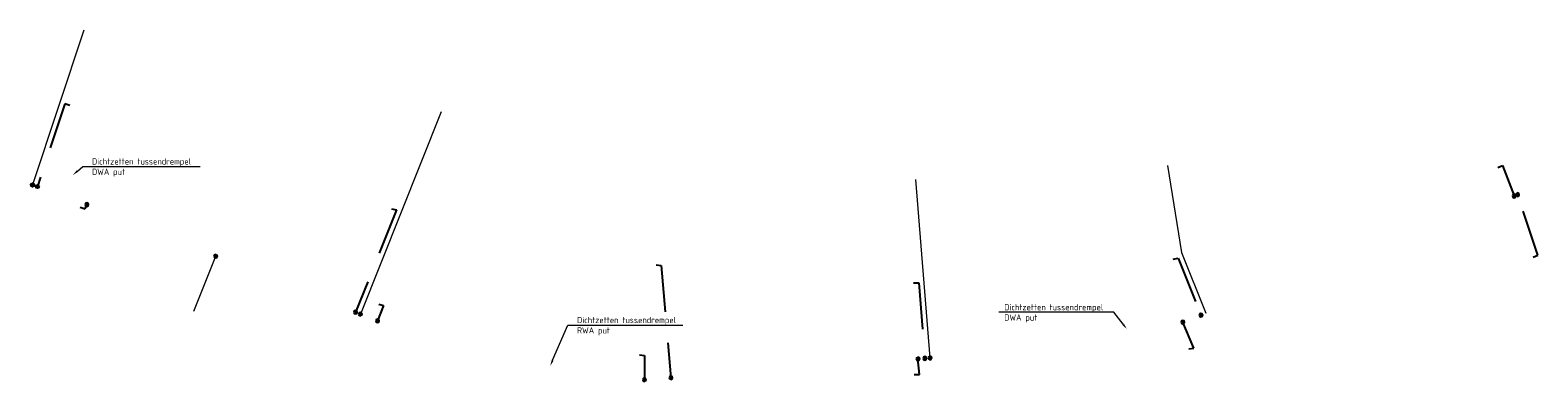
# Model space of a CAD drawing. Header units: metres. Extents: x 191795 to 192584, y 309727 to 309939.
# Tile 10 of 14: x 192093 to 192180, y 309804 to 309824. Entities that reach past the tile are written whole.
import ezdxf
from ezdxf import colors
from ezdxf.entities.mleader import LeaderData, LeaderLine
from ezdxf.math import Vec2, Vec3

# ---------------------------------------------------------------- set-up
doc = ezdxf.new("R2010")
doc.units = ezdxf.units.M
doc.linetypes.add('RI-HWA_AANSLUITLEIDING-SO', pattern=[4.8, 3, -1.8])
for name, color, linetype, lineweight in [('B-WE-RI-HWA_PERCEELAANSLUITLEIDING-O', 150, 'Continuous', 18), ('N-WE-RI-HWA-T18', 7, 'Continuous', 18), ('N-WE-RI-HWA_HULPSTUK-S-200', 150, 'Continuous', 25), ('N-WE-RI-HWA_KOLKAANSLUITLEIDING-G', 150, 'RI-HWA_AANSLUITLEIDING-SO', 25)]:
    doc.layers.add(name, color=color, linetype=linetype, lineweight=lineweight)
doc.styles.add('NLCS-ISO-M200-T18', font='NLCS-ISO.ttf', dxfattribs={"height": 0.36})

# ---------------------------------------------------------------- blocks, each defined once
blk = doc.blocks.new('SRI-HULP_INLAAT_160MM-SO')
h = blk.add_hatch(color=256)
h.dxf.hatch_style = 1
h.paths.add_polyline_path([(0, 0.71), (0, 0), (0.71, 0, 0.414214)])
h.paths.add_polyline_path([(0, 0), (-0.71, 0, 0.414214), (0, -0.71)])
for p, q in [((-0.71, 0), (0.71, 0)), ((0, 0.71), (0, -0.71))]:
    blk.add_line(p, q)
for radius in [1, 0.71]:
    blk.add_circle((0, 0), radius)

msp = doc.modelspace()

# ---------------------------------------------------------------- linework, layer by layer
at = {"layer": 'B-WE-RI-HWA_PERCEELAANSLUITLEIDING-O', "flags": 128}
for points in [[(192095.653, 309824.358), (192092.666, 309815.354)], [(192116.412, 309819.603), (192111.709, 309807.847)], [(192158.592, 309816.477), (192159.417, 309811.426), (192160.82, 309807.894)], [(192143.954, 309815.677), (192144.8, 309805.295)], [(192102.03, 309808.025), (192103.306, 309811.212)]]:
    msp.add_lwpolyline(points, dxfattribs=at)
at = {"layer": 'N-WE-RI-HWA_KOLKAANSLUITLEIDING-G', "flags": 128}
for points in [[(192094.829, 309819.968), (192094.548, 309820.072), (192092.951, 309815.26)], [(192177.784, 309816.377), (192178.063, 309816.487), (192178.736, 309814.713)], [(192179.833, 309811.165), (192180.112, 309811.277), (192178.935, 309814.789)], [(192095.443, 309814.07), (192095.722, 309813.96), (192095.823, 309814.209)], [(192113.516, 309813.971), (192113.807, 309813.899), (192111.43, 309807.959)], [(192158.93, 309811.046), (192159.227, 309811.092), (192160.541, 309807.783)], [(192128.889, 309810.702), (192129.187, 309810.667), (192129.752, 309804.145)], [(192143.843, 309809.66), (192144.143, 309809.662), (192144.501, 309805.271)], [(192112.774, 309808.426), (192113.064, 309808.35), (192112.703, 309807.449)], [(192159.83, 309805.822), (192160.126, 309805.871), (192159.49, 309807.382)], [(192127.923, 309805.484), (192128.22, 309805.445), (192128.211, 309804.028)], [(192143.89, 309804.338), (192144.19, 309804.341), (192144.102, 309805.24)]]:
    msp.add_lwpolyline(points, dxfattribs=at)

# ---------------------------------------------------------------- block references
at = {"layer": 'N-WE-RI-HWA_HULPSTUK-S-200', "yscale": 0.1, "zscale": 0.1}
for p, xscale, rotation in [((192092.666, 309815.354), 0.1, 302.5981499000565), ((192092.951, 309815.26), 0.1, 302.5981499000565), ((192095.823, 309814.209), -0.1, 15.96983221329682), ((192178.736, 309814.713), -0.1, 15.96983221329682), ((192178.935, 309814.789), -0.1, 15.96983221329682), ((192103.305, 309811.21), -0.1, 15.96983221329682), ((192111.43, 309807.959), -0.1, 15.96983221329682), ((192111.709, 309807.847), -0.1, 15.96983221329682), ((192112.703, 309807.449), -0.1, 15.96983221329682), ((192159.49, 309807.382), -0.1, 15.96983221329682), ((192160.541, 309807.783), -0.1, 15.96983221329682), ((192144.102, 309805.24), -0.1, 15.96983221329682), ((192144.501, 309805.271), -0.1, 15.96983221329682), ((192144.8, 309805.295), -0.1, 15.96983221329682), ((192128.211, 309804.028), -0.1, 15.96983221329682), ((192129.752, 309804.145), -0.1, 15.96983221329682)]:
    msp.add_blockref('SRI-HULP_INLAAT_160MM-SO', p, dxfattribs=dict(at, xscale=xscale, rotation=rotation))

# ---------------------------------------------------------------- leaders
at = {"layer": 'N-WE-RI-HWA-T18'}
ml = msp.add_multileader_mtext('Standard', dxfattribs=at)
ml.set_content('Dichtzetten tussendrempel\\PDWA put', color=256, style='NLCS-ISO-M200-T18')
ml.set_leader_properties(color=6, linetype='ByLayer', lineweight=-1)
ml.build(insert=Vec2(0, 0))
ml.multileader.update_dxf_attribs({"text_left_attachment_type": 6, "text_right_attachment_type": 6, "dogleg_length": 0.36, "arrow_head_size": 0.36})
ctx = ml.context
ctx.base_point, ctx.char_height, ctx.arrow_head_size, ctx.landing_gap_size, ctx.plane_origin = Vec3(192095.941, 309816.433), 0.36, 0.36, 0.18, Vec3(192093.471, 309814.743)
ctx.left_attachment, ctx.right_attachment = 6, 6
notes = []
notes.append((ctx, [(1, (1, 1, 0), (192095.581, 309816.433), (1, 0), 0.36, [(0, [(192095.011, 309815.927)], 0, [])])]))
ctx.mtext.insert, ctx.mtext.flow_direction = Vec3(192096.121, 309816.901), 5
ml = msp.add_multileader_mtext('Standard', dxfattribs=at)
ml.set_content('Dichtzetten tussendrempel\\PDWA put', color=256, style='NLCS-ISO-M200-T18')
ml.set_leader_properties(color=6, linetype='ByLayer', lineweight=-1)
ml.build(insert=Vec2(0, 0))
ml.multileader.update_dxf_attribs({"text_left_attachment_type": 6, "text_right_attachment_type": 6, "dogleg_length": 0.36, "arrow_head_size": 0.36})
ctx = ml.context
ctx.base_point, ctx.char_height, ctx.arrow_head_size, ctx.landing_gap_size, ctx.plane_origin = Vec3(192148.932, 309807.958), 0.36, 0.36, 0.18, Vec3(192155.151, 309807.663)
ctx.left_attachment, ctx.right_attachment = 6, 6
notes.append((ctx, [(0, (1, 1, 0), (192155.484, 309807.958), (-1, 0), 0.36, [(0, [(192156.242, 309806.969)], 0, [])])]))
ctx.mtext.insert, ctx.mtext.width, ctx.mtext.flow_direction = Vec3(192149.112, 309808.426), 6.084, 5
ml = msp.add_multileader_mtext('Standard', dxfattribs=at)
ml.set_content('Dichtzetten tussendrempel\\PRWA put', color=256, style='NLCS-ISO-M200-T18')
ml.set_leader_properties(color=6, linetype='ByLayer', lineweight=-1)
ml.build(insert=Vec2(0, 0))
ml.multileader.update_dxf_attribs({"text_left_attachment_type": 6, "text_right_attachment_type": 6, "dogleg_length": 0.36, "arrow_head_size": 0.36})
ctx = ml.context
ctx.base_point, ctx.char_height, ctx.arrow_head_size, ctx.landing_gap_size, ctx.plane_origin = Vec3(192124.118, 309807.211), 0.36, 0.36, 0.18, Vec3(192121.648, 309805.521)
ctx.left_attachment, ctx.right_attachment = 6, 6
notes.append((ctx, [(1, (1, 1, 0), (192123.758, 309807.211), (1, 0), 0.36, [(0, [(192122.739, 309804.827)], 0, [])])]))
ctx.mtext.insert, ctx.mtext.width, ctx.mtext.flow_direction = Vec3(192124.298, 309807.679), 6.084, 5
for ctx, leaders in notes:
    for number, flags, end, landing, length, lines in leaders:
        leader = LeaderData()
        leader.index, (leader.has_last_leader_line, leader.has_dogleg_vector, leader.attachment_direction) = number, flags
        leader.last_leader_point, leader.dogleg_vector, leader.dogleg_length = Vec3(end), Vec3(landing), length
        for number, points, colour, breaks in lines:
            line = LeaderLine()
            line.index, line.vertices, line.color, line.breaks = number, Vec3.list(points), colors.encode_raw_color(colour), breaks
            leader.lines.append(line)
        ctx.leaders.append(leader)

doc.saveas('drawing.dxf')
